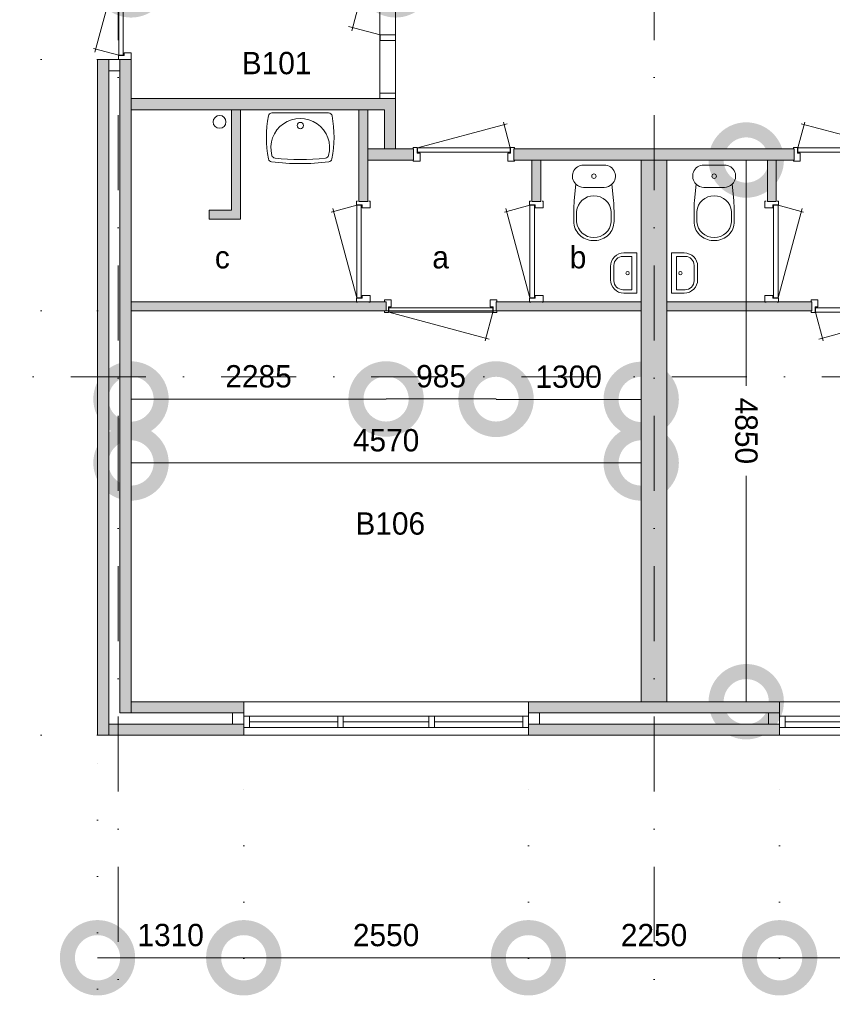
# Model space of a CAD drawing. Header units: millimetres. Extents: x -8493 to 75607, y -3060 to 56340.
# Tile 3 of 35: x -1432 to 5847, y 2275 to 11091. Entities that reach past the tile are written whole.
import ezdxf
from ezdxf.enums import TextEntityAlignment as Align

# ---------------------------------------------------------------- set-up
doc = ezdxf.new("R2010")
doc.units = ezdxf.units.MM
doc.header["$PDMODE"] = 3
doc.header["$PDSIZE"] = 1
doc.linetypes.add('DGN1', pattern=[504.6, 0, -504.6])
doc.linetypes.add('DGN4', pattern=[1345.6, 672.8, -336.4, 0, -336.4])
for name, color, linetype in [('16', 7, 'Continuous'), ('17', 7, 'Continuous'), ('30', 7, 'Continuous'), ('31', 7, 'Continuous'), ('32', 7, 'Continuous'), ('33', 7, 'Continuous'), ('40', 7, 'Continuous'), ('48', 7, 'Continuous'), ('56', 7, 'Continuous'), ('58', 7, 'Continuous'), ('62', 7, 'Continuous')]:
    doc.layers.add(name, color=color, linetype=linetype)
doc.styles.add('dgn003', font='dgn003.shx')
doc.styles.get("Standard").update_dxf_attribs({"font": 'arial.ttf'})
doc.dimstyles.get("Standard").update_dxf_attribs({"dimtxt": 0.18, "dimasz": 0.18, "dimexe": 0.18, "dimexo": 0.0625, "dimgap": 0.09, "dimtad": 0, "dimtih": 1, "dimtoh": 1, "dimdec": 4, "dimzin": 0, "dimdsep": 46, "dimtxsty": 'Standard', "dimcen": 0.09, "dimadec": 0, "dimazin": 0, "dimtfac": 1, "dimtdec": 4, "dimtofl": 0, "dimtmove": 0, "dimatfit": 3, "dimfxl": 1, "dimtolj": 1, "dimtzin": 0, "dimarcsym": 0})

# ---------------------------------------------------------------- blocks, each defined once
blk = doc.blocks.new('CLOS02')
at = {"layer": '40', "color": 7, "linetype": 'Continuous', "lineweight": 0}
for p, q in [((-92.5, -220), (92.5, -220)), ((-155, -527.8), (-155, -435.5)), ((155, -527.8), (155, -435.8)), ((-1.1, -670), (0.8, -670))]:
    blk.add_line(p, q, dxfattribs=at)
at = {"layer": '40', "color": 7, "linetype": 'Continuous', "lineweight": 0, "flags": 128}
for points in [[(-175.7, -338.3), (-162, -191.9), (-162, -191.9, -0.674333), (-92.5, -20), (-92.5, -20), (92.5, -20), (92.5, -20, -0.674333), (162, -191.9), (162, -191.9), (175.7, -338.3), (175.7, -338.3, -0.023285), (180, -431.3), (180, -431.3), (180, -525), (180, -525, -0.414214), (10, -695), (10, -695), (-10, -695), (-10, -695, -0.414214), (-180, -525), (-180, -525), (-180, -431.3), (-180, -431.3, -0.023285), (-175.7, -338.3)], [(-155, -436.6, -0.917514), (155, -436.6)], [(155, -527.8, -0.917521), (-155, -527.8)]]:
    blk.add_lwpolyline(points, format="xyb", dxfattribs=at)
at = {"layer": '40', "color": 7, "linetype": 'Continuous', "lineweight": 0}
blk.add_circle((0, -120), 20, dxfattribs=at)
for centre, start, end in [((-92.5, -120), 225.97272, 270), ((92.5, -120), 270, 314.02728)]:
    blk.add_arc(centre, 100, start, end, dxfattribs=at)
blk = doc.blocks.new('FT01')
at = {"layer": '40', "color": 7, "linetype": 'Continuous', "lineweight": 0}
for p, q in [((-135.1, 180), (-20, 180)), ((-20, 180), (-20, -180)), ((-64.6, 148.9), (-64.6, -148.9)), ((-64.6, -148.9), (-144, -148.9))]:
    blk.add_line(p, q, dxfattribs=at)
at = {"layer": '40', "color": 7, "linetype": 'Continuous', "lineweight": 0, "flags": 128}
for points in [[(-255.1, 60, -0.414214), (-135.1, 180)], [(-224, 68.9, -0.414214), (-144, 148.9)]]:
    blk.add_lwpolyline(points, format="xyb", dxfattribs=at)
for points in [[(-144, 148.9), (-64.6, 148.9)], [(-255.1, -60), (-255.1, 60)], [(-224, -68.9), (-224, 68.9)], [(-20, -180), (-135.1, -180)]]:
    blk.add_lwpolyline(points, dxfattribs=at)
at = {"layer": '40', "color": 7, "linetype": 'Continuous', "lineweight": 0}
blk.add_circle((-101.1, -0.9), 15.1, dxfattribs=at)
for centre, radius in [((-135.1, -60), 120), ((-144, -68.9), 80)]:
    blk.add_arc(centre, radius, 180, 270, dxfattribs=at)
blk = doc.blocks.new('WT01')
at = {"layer": '40', "color": 7, "linetype": 'Continuous', "lineweight": 0}
blk.add_line((-253.2, -20), (253.2, -20), dxfattribs=at)
blk.add_circle((0, -133.3), 28.1, dxfattribs=at)
for centre, radius, start, end in [((765.8, -236.5), 1068.4, 169.79831, 190.55139), ((-253.2, -53), 33, 90, 169.99733), ((0, -332.1), 263.1, 344.86666, 195.13334), ((253.2, -53), 33, 10.00267, 90), ((-765.8, -236.5), 1068.4, 349.44861, 10.20169), ((-252, -426.2), 33, 190.34551, 263.14249), ((-222.2, -392.2), 33, 195.13334, 263.95824), ((0, 1706.8), 2143.7, 263.95824, 276.04176), ((222.2, -392.2), 33, 276.04176, 344.86666), ((252, -426.2), 33, 276.85751, 349.65449), ((0, 1669.4), 2143.7, 263.14249, 276.85751)]:
    blk.add_arc(centre, radius, start, end, dxfattribs=at)
blk = doc.blocks.new('830R10')
at = {"layer": '33', "color": 1, "linetype": 'Continuous', "lineweight": 0}
for p, q in [((-108, -38), (-336.87, -99.32)), ((-108, -868), (-322.82, -66.28))]:
    blk.add_line(p, q, dxfattribs=at)
at = {"layer": '33', "color": 92, "linetype": 'Continuous', "lineweight": 13, "true_color": 0x00e100, "flags": 128}
for points in [[(-100, 0), (-111, 0), (-111, -35), (-61, -35), (-61, -60), (11, -60), (11, 0), (0, 0)], [(-100, -906), (-111, -906), (-111, -871), (-61, -871), (-61, -846), (11, -846), (11, -906), (0, -906)]]:
    blk.add_lwpolyline(points, dxfattribs=at)
at = {"layer": '33', "color": 2, "linetype": 'Continuous', "lineweight": 13, "true_color": 0xf0f000, "flags": 128}
blk.add_lwpolyline([(-108, -868), (-108, -38), (-68, -38), (-68, -868), (-108, -868)], dxfattribs=at)
blk = doc.blocks.new('830R101')
at = {"layer": '33', "color": 1, "linetype": 'Continuous', "lineweight": 0}
for p, q in [((-108, -38), (-336.87, -99.32)), ((-108, -868), (-322.82, -66.28))]:
    blk.add_line(p, q, dxfattribs=at)
at = {"layer": '33', "color": 92, "linetype": 'Continuous', "lineweight": 13, "true_color": 0x00e100, "flags": 128}
for points in [[(-100, 0), (-111, 0), (-111, -35), (-61, -35), (-61, -60), (11, -60), (11, 0), (0, 0)], [(-100, -906), (-111, -906), (-111, -871), (-61, -871), (-61, -846), (11, -846), (11, -906), (0, -906)]]:
    blk.add_lwpolyline(points, dxfattribs=at)
at = {"layer": '33', "color": 2, "linetype": 'Continuous', "lineweight": 13, "true_color": 0xf0f000, "flags": 128}
blk.add_lwpolyline([(-108, -868), (-108, -38), (-68, -38), (-68, -868), (-108, -868)], dxfattribs=at)
blk = doc.blocks.new('830R102')
at = {"layer": '33', "color": 1, "linetype": 'Continuous', "lineweight": 0}
for p, q in [((-868, 108), (-66.28, 322.82)), ((-38, 108), (-99.32, 336.87))]:
    blk.add_line(p, q, dxfattribs=at)
at = {"layer": '33', "color": 92, "linetype": 'Continuous', "lineweight": 13, "true_color": 0x00e100, "flags": 128}
for points in [[(-906, 100), (-906, 111), (-871, 111), (-871, 61), (-846, 61), (-846, -11), (-906, -11), (-906, 0)], [(0, 100), (0, 111), (-35, 111), (-35, 61), (-60, 61), (-60, -11), (0, -11), (0, 0)]]:
    blk.add_lwpolyline(points, dxfattribs=at)
at = {"layer": '33', "color": 2, "linetype": 'Continuous', "lineweight": 13, "true_color": 0xf0f000, "flags": 128}
blk.add_lwpolyline([(-868, 108), (-38, 108), (-38, 68), (-868, 68), (-868, 108)], dxfattribs=at)
blk = doc.blocks.new('930L09')
at = {"layer": '33', "color": 1, "linetype": 'Continuous', "lineweight": 0}
for p, q in [((38, -98), (936.31, -338.7)), ((968, -98), (899.56, -353.44))]:
    blk.add_line(p, q, dxfattribs=at)
at = {"layer": '33', "color": 92, "linetype": 'Continuous', "lineweight": 13, "true_color": 0x00e100, "flags": 128}
for points in [[(0, -90), (0, -101), (35, -101), (35, -51), (60, -51), (60, 11), (0, 11), (0, 0)], [(1006, -90), (1006, -101), (971, -101), (971, -51), (946, -51), (946, 11), (1006, 11), (1006, 0)]]:
    blk.add_lwpolyline(points, dxfattribs=at)
at = {"layer": '33', "color": 2, "linetype": 'Continuous', "lineweight": 13, "true_color": 0xf0f000, "flags": 128}
blk.add_lwpolyline([(968, -98), (38, -98), (38, -58), (968, -58), (968, -98)], dxfattribs=at)
blk = doc.blocks.new('930L091')
at = {"layer": '33', "color": 1, "linetype": 'Continuous', "lineweight": 0}
for p, q in [((-968, -98), (-899.56, -353.44)), ((-38, -98), (-936.31, -338.7))]:
    blk.add_line(p, q, dxfattribs=at)
at = {"layer": '33', "color": 92, "linetype": 'Continuous', "lineweight": 13, "true_color": 0x00e100, "flags": 128}
for points in [[(-1006, -90), (-1006, -101), (-971, -101), (-971, -51), (-946, -51), (-946, 11), (-1006, 11), (-1006, 0)], [(0, -90), (0, -101), (-35, -101), (-35, -51), (-60, -51), (-60, 11), (0, 11), (0, 0)]]:
    blk.add_lwpolyline(points, dxfattribs=at)
at = {"layer": '33', "color": 2, "linetype": 'Continuous', "lineweight": 13, "true_color": 0xf0f000, "flags": 128}
blk.add_lwpolyline([(-968, -98), (-38, -98), (-38, -58), (-968, -58), (-968, -98)], dxfattribs=at)
blk = doc.blocks.new('CLOS021')
at = {"layer": '40', "color": 7, "linetype": 'Continuous', "lineweight": 0}
for p, q in [((92.5, -220), (-92.5, -220)), ((-155, -527.8), (-155, -435.8)), ((155, -527.8), (155, -435.5)), ((1.1, -670), (-0.8, -670))]:
    blk.add_line(p, q, dxfattribs=at)
at = {"layer": '40', "color": 7, "linetype": 'Continuous', "lineweight": 0, "flags": 128}
for points in [[(175.7, -338.3), (162, -191.9), (162, -191.9, 0.674333), (92.5, -20), (92.5, -20), (-92.5, -20), (-92.5, -20, 0.674333), (-162, -191.9), (-162, -191.9), (-175.7, -338.3), (-175.7, -338.3, 0.023285), (-180, -431.3), (-180, -431.3), (-180, -525), (-180, -525, 0.414214), (-10, -695), (-10, -695), (10, -695), (10, -695, 0.414214), (180, -525), (180, -525), (180, -431.3), (180, -431.3, 0.023285), (175.7, -338.3)], [(-92.5, -220, -0.194504), (-162, -191.9)], [(162, -191.9, -0.194504), (92.5, -220)]]:
    blk.add_lwpolyline(points, format="xyb", dxfattribs=at)
at = {"layer": '40', "color": 7, "linetype": 'Continuous', "lineweight": 0}
blk.add_circle((0, -120), 20, dxfattribs=at)
for centre, start, end in [((0, -450), 4.92635, 175.07365), ((0, -514.4), 184.9259, 355.0741)]:
    blk.add_arc(centre, 155.6, start, end, dxfattribs=at)
blk = doc.blocks.new('FT011')
at = {"layer": '40', "color": 7, "linetype": 'Continuous', "lineweight": 0}
for p, q in [((135.1, 180), (20, 180)), ((20, 180), (20, -180)), ((64.6, 148.9), (64.6, -148.9)), ((64.6, -148.9), (144, -148.9))]:
    blk.add_line(p, q, dxfattribs=at)
at = {"layer": '40', "color": 7, "linetype": 'Continuous', "lineweight": 0, "flags": 128}
for points in [[(144, 148.9), (64.6, 148.9)], [(224, -68.9), (224, 68.9)], [(255.1, -60), (255.1, 60)], [(20, -180), (135.1, -180)]]:
    blk.add_lwpolyline(points, dxfattribs=at)
for points in [[(255.1, -60, -0.414214), (135.1, -180)], [(224, -68.9, -0.414214), (144, -148.9)]]:
    blk.add_lwpolyline(points, format="xyb", dxfattribs=at)
at = {"layer": '40', "color": 7, "linetype": 'Continuous', "lineweight": 0}
blk.add_circle((101.1, -0.9), 15.1, dxfattribs=at)
for centre, radius in [((135.1, 60), 120), ((144, 68.9), 80)]:
    blk.add_arc(centre, radius, 0, 90, dxfattribs=at)
blk = doc.blocks.new('830R104')
at = {"layer": '33', "color": 1, "linetype": 'Continuous', "lineweight": 0}
for p, q in [((108, -38), (336.87, -99.32)), ((108, -868), (322.82, -66.28))]:
    blk.add_line(p, q, dxfattribs=at)
at = {"layer": '33', "color": 92, "linetype": 'Continuous', "lineweight": 13, "true_color": 0x00e100, "flags": 128}
for points in [[(100, 0), (111, 0), (111, -35), (61, -35), (61, -60), (-11, -60), (-11, 0), (0, 0)], [(100, -906), (111, -906), (111, -871), (61, -871), (61, -846), (-11, -846), (-11, -906), (0, -906)]]:
    blk.add_lwpolyline(points, dxfattribs=at)
at = {"layer": '33', "color": 2, "linetype": 'Continuous', "lineweight": 13, "true_color": 0xf0f000, "flags": 128}
blk.add_lwpolyline([(108, -868), (108, -38), (68, -38), (68, -868), (108, -868)], dxfattribs=at)
blk = doc.blocks.new('830R105')
at = {"layer": '33', "color": 1, "linetype": 'Continuous', "lineweight": 0}
for p, q in [((38, 108), (99.32, 336.87)), ((868, 108), (66.28, 322.82))]:
    blk.add_line(p, q, dxfattribs=at)
at = {"layer": '33', "color": 92, "linetype": 'Continuous', "lineweight": 13, "true_color": 0x00e100, "flags": 128}
for points in [[(0, 100), (0, 111), (35, 111), (35, 61), (60, 61), (60, -11), (0, -11), (0, 0)], [(906, 100), (906, 111), (871, 111), (871, 61), (846, 61), (846, -11), (906, -11), (906, 0)]]:
    blk.add_lwpolyline(points, dxfattribs=at)
at = {"layer": '33', "color": 2, "linetype": 'Continuous', "lineweight": 13, "true_color": 0xf0f000, "flags": 128}
blk.add_lwpolyline([(868, 108), (38, 108), (38, 68), (868, 68), (868, 108)], dxfattribs=at)
blk = doc.blocks.new('830L091')
at = {"layer": '33', "color": 1, "linetype": 'Continuous', "lineweight": 0}
for p, q in [((-98, -38), (-312.82, -839.72)), ((-98, -868), (-323.91, -807.47))]:
    blk.add_line(p, q, dxfattribs=at)
at = {"layer": '33', "color": 92, "linetype": 'Continuous', "lineweight": 13, "true_color": 0x00e100, "flags": 128}
for points in [[(-90, 0), (-101, 0), (-101, -35), (-51, -35), (-51, -60), (11, -60), (11, 0), (0, 0)], [(-90, -906), (-101, -906), (-101, -871), (-51, -871), (-51, -846), (11, -846), (11, -906), (0, -906)]]:
    blk.add_lwpolyline(points, dxfattribs=at)
at = {"layer": '33', "color": 2, "linetype": 'Continuous', "lineweight": 13, "true_color": 0xf0f000, "flags": 128}
blk.add_lwpolyline([(-98, -38), (-98, -868), (-58, -868), (-58, -38), (-98, -38)], dxfattribs=at)
blk = doc.blocks.new('_DotSmall')
at = {"color": 0, "linetype": 'ByBlock', "const_width": 0.5}
blk.add_lwpolyline([(-0.0625, 0, 1), (0.0625, 0, 1)], format="xyb", close=True, dxfattribs=at)
blk = doc.blocks.new('*D2994')
at = {"layer": '58', "color": 3, "linetype": 'Continuous', "lineweight": 0, "transparency": 16777216}
blk.add_line((5374.8, 2691.7), (7924.8, 2691.7), dxfattribs=at)
at = {"layer": 'Defpoints', "color": 0, "linetype": 'Continuous', "transparency": 16777216}
for p in [(5374.8, 4684.5), (7924.8, 4684.5), (7924.8, 2691.7)]:
    blk.add_point(p, dxfattribs=at)
at = {"layer": '58', "color": 3, "linetype": 'Continuous', "lineweight": 0, "transparency": 16777216, "xscale": 1080, "yscale": 1080, "zscale": 1080, "rotation": 180}
blk.add_blockref('_DotSmall', (5374.8, 2691.7), dxfattribs=at)
at = {"layer": '58', "color": 3, "linetype": 'Continuous', "lineweight": 0, "transparency": 16777216, "xscale": 1080, "yscale": 1080, "zscale": 1080}
blk.add_blockref('_DotSmall', (7924.8, 2691.7), dxfattribs=at)
at = {"layer": '58', "color": 3, "linetype": 'Continuous', "lineweight": 0, "transparency": 16777216, "insert": (6649.8, 2893.8), "char_height": 200, "attachment_point": 5, "style": 'dgn003'}
blk.add_mtext('\\A1;2550', dxfattribs=at)
blk = doc.blocks.new('*D2995')
at = {"layer": '58', "color": 3, "linetype": 'Continuous', "lineweight": 0, "transparency": 16777216}
blk.add_line((3124.8, 2691.9), (5374.8, 2691.9), dxfattribs=at)
at = {"layer": 'Defpoints', "color": 0, "linetype": 'Continuous', "transparency": 16777216}
for p in [(3124.8, 4684.5), (5374.8, 4684.5), (5374.8, 2691.9)]:
    blk.add_point(p, dxfattribs=at)
at = {"layer": '58', "color": 3, "linetype": 'Continuous', "lineweight": 0, "transparency": 16777216, "xscale": 1080, "yscale": 1080, "zscale": 1080, "rotation": 180}
blk.add_blockref('_DotSmall', (3124.8, 2691.9), dxfattribs=at)
at = {"layer": '58', "color": 3, "linetype": 'Continuous', "lineweight": 0, "transparency": 16777216, "xscale": 1080, "yscale": 1080, "zscale": 1080}
blk.add_blockref('_DotSmall', (5374.8, 2691.9), dxfattribs=at)
at = {"layer": '58', "color": 3, "linetype": 'Continuous', "lineweight": 0, "transparency": 16777216, "insert": (4249.8, 2894), "char_height": 200, "attachment_point": 5, "style": 'dgn003'}
blk.add_mtext('\\A1;2250', dxfattribs=at)
blk = doc.blocks.new('*D2996')
at = {"layer": '58', "color": 3, "linetype": 'Continuous', "lineweight": 0, "transparency": 16777216}
blk.add_line((3124.8, 2691.9), (574.8, 2691.9), dxfattribs=at)
at = {"layer": 'Defpoints', "color": 0, "linetype": 'Continuous', "transparency": 16777216}
for p in [(574.8, 4684.5), (3124.8, 4684.5), (574.8, 2691.9)]:
    blk.add_point(p, dxfattribs=at)
at = {"layer": '58', "color": 3, "linetype": 'Continuous', "lineweight": 0, "transparency": 16777216, "xscale": 1080, "yscale": 1080, "zscale": 1080, "rotation": 180}
blk.add_blockref('_DotSmall', (574.8, 2691.9), dxfattribs=at)
at = {"layer": '58', "color": 3, "linetype": 'Continuous', "lineweight": 0, "transparency": 16777216, "xscale": 1080, "yscale": 1080, "zscale": 1080}
blk.add_blockref('_DotSmall', (3124.8, 2691.9), dxfattribs=at)
at = {"layer": '58', "color": 3, "linetype": 'Continuous', "lineweight": 0, "transparency": 16777216, "insert": (1849.8, 2894), "char_height": 200, "attachment_point": 5, "style": 'dgn003'}
blk.add_mtext('\\A1;2550', dxfattribs=at)
blk = doc.blocks.new('*D2997')
at = {"layer": '58', "color": 3, "linetype": 'Continuous', "lineweight": 0, "transparency": 16777216}
blk.add_line((-735.2, 2691.9), (574.8, 2691.9), dxfattribs=at)
at = {"layer": 'Defpoints', "color": 0, "linetype": 'Continuous', "transparency": 16777216}
for p in [(-735.2, 4684.5), (574.8, 4684.5), (574.8, 2691.9)]:
    blk.add_point(p, dxfattribs=at)
at = {"layer": '58', "color": 3, "linetype": 'Continuous', "lineweight": 0, "transparency": 16777216, "xscale": 1080, "yscale": 1080, "zscale": 1080, "rotation": 180}
blk.add_blockref('_DotSmall', (-735.2, 2691.9), dxfattribs=at)
at = {"layer": '58', "color": 3, "linetype": 'Continuous', "lineweight": 0, "transparency": 16777216, "xscale": 1080, "yscale": 1080, "zscale": 1080}
blk.add_blockref('_DotSmall', (574.8, 2691.9), dxfattribs=at)
at = {"layer": '58', "color": 3, "linetype": 'Continuous', "lineweight": 0, "transparency": 16777216, "insert": (-80.2, 2894.1), "char_height": 200, "attachment_point": 5, "style": 'dgn003'}
blk.add_mtext('\\A1;1310', dxfattribs=at)
blk = doc.blocks.new('*D2998')
at = {"layer": '58', "color": 3, "linetype": 'Continuous', "lineweight": 0, "transparency": 16777216}
blk.add_line((1849.8, 7694.6), (-435.2, 7694.6), dxfattribs=at)
at = {"layer": 'Defpoints', "color": 0, "linetype": 'Continuous', "transparency": 16777216}
for p in [(-435.2, 8484.5), (1849.8, 8484.5), (-435.2, 7694.6)]:
    blk.add_point(p, dxfattribs=at)
at = {"layer": '58', "color": 3, "linetype": 'Continuous', "lineweight": 0, "transparency": 16777216, "xscale": 1080, "yscale": 1080, "zscale": 1080, "rotation": 180}
blk.add_blockref('_DotSmall', (-435.2, 7694.6), dxfattribs=at)
at = {"layer": '58', "color": 3, "linetype": 'Continuous', "lineweight": 0, "transparency": 16777216, "xscale": 1080, "yscale": 1080, "zscale": 1080}
blk.add_blockref('_DotSmall', (1849.8, 7694.6), dxfattribs=at)
at = {"layer": '58', "color": 3, "linetype": 'Continuous', "lineweight": 0, "transparency": 16777216, "insert": (707.3, 7896.7), "char_height": 200, "attachment_point": 5, "style": 'dgn003'}
blk.add_mtext('\\A1;2285', dxfattribs=at)
blk = doc.blocks.new('*D2999')
at = {"layer": '58', "color": 3, "linetype": 'Continuous', "lineweight": 0, "transparency": 16777216}
blk.add_line((2834.8, 7695.6), (1849.8, 7695.6), dxfattribs=at)
at = {"layer": 'Defpoints', "color": 0, "linetype": 'Continuous', "transparency": 16777216}
for p in [(1849.8, 8484.5), (2834.8, 8484.5), (1849.8, 7695.6)]:
    blk.add_point(p, dxfattribs=at)
at = {"layer": '58', "color": 3, "linetype": 'Continuous', "lineweight": 0, "transparency": 16777216, "xscale": 1080, "yscale": 1080, "zscale": 1080, "rotation": 180}
blk.add_blockref('_DotSmall', (1849.8, 7695.6), dxfattribs=at)
at = {"layer": '58', "color": 3, "linetype": 'Continuous', "lineweight": 0, "transparency": 16777216, "xscale": 1080, "yscale": 1080, "zscale": 1080}
blk.add_blockref('_DotSmall', (2834.8, 7695.6), dxfattribs=at)
at = {"layer": '58', "color": 3, "linetype": 'Continuous', "lineweight": 0, "transparency": 16777216, "insert": (2342.3, 7897.7), "char_height": 200, "attachment_point": 5, "style": 'dgn003'}
blk.add_mtext('\\A1;985', dxfattribs=at)
blk = doc.blocks.new('*D3000')
at = {"layer": '58', "color": 3, "linetype": 'Continuous', "lineweight": 0, "transparency": 16777216}
blk.add_line((4134.8, 7691.2), (2834.8, 7691.2), dxfattribs=at)
at = {"layer": 'Defpoints', "color": 0, "linetype": 'Continuous', "transparency": 16777216}
for p in [(2834.8, 8484.5), (4134.8, 8484.5), (2834.8, 7691.2)]:
    blk.add_point(p, dxfattribs=at)
at = {"layer": '58', "color": 3, "linetype": 'Continuous', "lineweight": 0, "transparency": 16777216, "xscale": 1080, "yscale": 1080, "zscale": 1080, "rotation": 180}
blk.add_blockref('_DotSmall', (2834.8, 7691.2), dxfattribs=at)
at = {"layer": '58', "color": 3, "linetype": 'Continuous', "lineweight": 0, "transparency": 16777216, "xscale": 1080, "yscale": 1080, "zscale": 1080}
blk.add_blockref('_DotSmall', (4134.8, 7691.2), dxfattribs=at)
at = {"layer": '58', "color": 3, "linetype": 'Continuous', "lineweight": 0, "transparency": 16777216, "insert": (3484.8, 7893.4), "char_height": 200, "attachment_point": 5, "style": 'dgn003'}
blk.add_mtext('\\A1;1300', dxfattribs=at)
blk = doc.blocks.new('*D3001')
at = {"layer": '58', "color": 3, "linetype": 'Continuous', "lineweight": 0, "transparency": 16777216}
for p, q in [((5075.8, 9834.5), (5075.8, 7811.8)), ((5075.8, 4984.5), (5075.8, 7007.2))]:
    blk.add_line(p, q, dxfattribs=at)
at = {"layer": 'Defpoints', "color": 0, "linetype": 'Continuous', "transparency": 16777216}
for p in [(4134.8, 9834.5), (5075.8, 9834.5), (4134.8, 4984.5)]:
    blk.add_point(p, dxfattribs=at)
at = {"layer": '58', "color": 3, "linetype": 'Continuous', "lineweight": 0, "transparency": 16777216, "xscale": 1080, "yscale": 1080, "zscale": 1080}
for p, rotation in [((5075.8, 9834.5), 90), ((5075.8, 4984.5), 270)]:
    blk.add_blockref('_DotSmall', p, dxfattribs=dict(at, rotation=rotation))
at = {"layer": '58', "color": 3, "linetype": 'Continuous', "lineweight": 0, "transparency": 16777216, "insert": (5075.8, 7409.5), "char_height": 200, "attachment_point": 5, "rotation": 270, "style": 'dgn003'}
blk.add_mtext('\\A1;4850', dxfattribs=at)
blk = doc.blocks.new('*D3002')
at = {"layer": '58', "color": 3, "linetype": 'Continuous', "lineweight": 0, "transparency": 16777216}
for p, q in [((-3935.24, 10734.49), (-3935.24, 8108.330382)), ((-3935.24, 4684.49), (-3935.24, 7310.649618))]:
    blk.add_line(p, q, dxfattribs=at)
at = {"layer": 'Defpoints', "color": 0, "linetype": 'Continuous', "transparency": 16777216}
for p in [(-525.86, 10734.49), (-3935.24, 4684.49), (-525.86, 4684.49)]:
    blk.add_point(p, dxfattribs=at)
at = {"layer": '58', "color": 3, "linetype": 'Continuous', "lineweight": 0, "transparency": 16777216, "xscale": 1080, "yscale": 1080, "zscale": 1080}
for p, rotation in [((-3935.24, 10734.49), 90), ((-3935.24, 4684.49), 270)]:
    blk.add_blockref('_DotSmall', p, dxfattribs=dict(at, rotation=rotation))
at = {"layer": '58', "color": 3, "linetype": 'Continuous', "lineweight": 0, "transparency": 16777216, "insert": (-3935.24, 7709.49), "char_height": 200, "attachment_point": 5, "rotation": 90, "style": 'dgn003'}
blk.add_mtext('\\A1;6050', dxfattribs=at)
blk = doc.blocks.new('*D2929')
at = {"layer": '58', "color": 3, "linetype": 'Continuous', "lineweight": 0, "transparency": 16777216}
blk.add_line((1934.8, 11447.5), (-435.2, 11447.5), dxfattribs=at)
at = {"layer": 'Defpoints', "color": 0, "linetype": 'Continuous', "transparency": 16777216}
for p in [(-435.2, 11447.5), (-435.2, 10762.7), (1934.8, 10762.7)]:
    blk.add_point(p, dxfattribs=at)
at = {"layer": '58', "color": 3, "linetype": 'Continuous', "lineweight": 0, "transparency": 16777216, "xscale": 1080, "yscale": 1080, "zscale": 1080, "rotation": 180}
blk.add_blockref('_DotSmall', (-435.2, 11447.5), dxfattribs=at)
at = {"layer": '58', "color": 3, "linetype": 'Continuous', "lineweight": 0, "transparency": 16777216, "xscale": 1080, "yscale": 1080, "zscale": 1080}
blk.add_blockref('_DotSmall', (1934.8, 11447.5), dxfattribs=at)
at = {"layer": '58', "color": 3, "linetype": 'Continuous', "lineweight": 0, "transparency": 16777216, "insert": (749.8, 11649.6), "char_height": 200, "attachment_point": 5, "style": 'dgn003'}
blk.add_mtext('\\A1;2370', dxfattribs=at)
blk = doc.blocks.new('*D2908')
at = {"layer": '58', "color": 3, "linetype": 'Continuous', "lineweight": 0, "transparency": 16777216}
blk.add_line((38034.8, 1401.1), (-735.2, 1401.1), dxfattribs=at)
at = {"layer": 'Defpoints', "color": 0, "linetype": 'Continuous', "transparency": 16777216}
for p in [(-735.2, 2816.1), (38034.8, 2816.1), (-735.2, 1401.1)]:
    blk.add_point(p, dxfattribs=at)
at = {"layer": '58', "color": 3, "linetype": 'Continuous', "lineweight": 0, "transparency": 16777216, "xscale": 1080, "yscale": 1080, "zscale": 1080, "rotation": 180}
blk.add_blockref('_DotSmall', (-735.2, 1401.1), dxfattribs=at)
at = {"layer": '58', "color": 3, "linetype": 'Continuous', "lineweight": 0, "transparency": 16777216, "xscale": 1080, "yscale": 1080, "zscale": 1080}
blk.add_blockref('_DotSmall', (38034.8, 1401.1), dxfattribs=at)
at = {"layer": '58', "color": 3, "linetype": 'Continuous', "lineweight": 0, "transparency": 16777216, "insert": (18649.8, 1603.2), "char_height": 200, "attachment_point": 5, "style": 'dgn003'}
blk.add_mtext('\\A1;38770', dxfattribs=at)
blk = doc.blocks.new('*D2909')
at = {"layer": '58', "color": 3, "linetype": 'Continuous', "lineweight": 0, "transparency": 16777216}
blk.add_line((-1935.2, 1401.1), (-735.2, 1401.1), dxfattribs=at)
at = {"layer": 'Defpoints', "color": 0, "linetype": 'Continuous', "transparency": 16777216}
for p in [(-1935.2, 11349.7), (-735.2, 11349.7), (-735.2, 1401.1)]:
    blk.add_point(p, dxfattribs=at)
at = {"layer": '58', "color": 3, "linetype": 'Continuous', "lineweight": 0, "transparency": 16777216, "xscale": 1080, "yscale": 1080, "zscale": 1080, "rotation": 180}
blk.add_blockref('_DotSmall', (-1935.2, 1401.1), dxfattribs=at)
at = {"layer": '58', "color": 3, "linetype": 'Continuous', "lineweight": 0, "transparency": 16777216, "xscale": 1080, "yscale": 1080, "zscale": 1080}
blk.add_blockref('_DotSmall', (-735.2, 1401.1), dxfattribs=at)
at = {"layer": '58', "color": 3, "linetype": 'Continuous', "lineweight": 0, "transparency": 16777216, "insert": (-1335.2, 1603.2), "char_height": 200, "attachment_point": 5, "style": 'dgn003'}
blk.add_mtext('\\A1;1200', dxfattribs=at)
blk = doc.blocks.new('*D2912')
at = {"layer": '58', "color": 3, "linetype": 'Continuous', "lineweight": 0, "transparency": 16777216}
blk.add_line((4134.8, 7122.2), (-435.2, 7122.2), dxfattribs=at)
at = {"layer": 'Defpoints', "color": 0, "linetype": 'Continuous', "transparency": 16777216}
for p in [(-435.2, 7122.2), (-435.2, 5994.6), (4134.8, 5994.6)]:
    blk.add_point(p, dxfattribs=at)
at = {"layer": '58', "color": 3, "linetype": 'Continuous', "lineweight": 0, "transparency": 16777216, "xscale": 1080, "yscale": 1080, "zscale": 1080, "rotation": 180}
blk.add_blockref('_DotSmall', (-435.2, 7122.2), dxfattribs=at)
at = {"layer": '58', "color": 3, "linetype": 'Continuous', "lineweight": 0, "transparency": 16777216, "xscale": 1080, "yscale": 1080, "zscale": 1080}
blk.add_blockref('_DotSmall', (4134.8, 7122.2), dxfattribs=at)
at = {"layer": '58', "color": 3, "linetype": 'Continuous', "lineweight": 0, "transparency": 16777216, "insert": (1849.8, 7324.3), "char_height": 200, "attachment_point": 5, "style": 'dgn003'}
blk.add_mtext('\\A1;4570', dxfattribs=at)
blk = doc.blocks.new('*D2913')
at = {"layer": '58', "color": 3, "linetype": 'Continuous', "lineweight": 0, "transparency": 16777216}
for p, q in [((-635.2, 1858.9), (-1715.2, 1858.9)), ((-635.2, 1858.9), (-535.2, 1858.9)), ((-535.2, 1858.9), (544.8, 1858.9))]:
    blk.add_line(p, q, dxfattribs=at)
at = {"layer": 'Defpoints', "color": 0, "linetype": 'Continuous', "transparency": 16777216}
for p in [(-635.2, 4684.5), (-535.2, 4684.5), (-535.2, 1858.9)]:
    blk.add_point(p, dxfattribs=at)
at = {"layer": '58', "color": 3, "linetype": 'Continuous', "lineweight": 0, "transparency": 16777216, "xscale": 1080, "yscale": 1080, "zscale": 1080}
blk.add_blockref('_DotSmall', (-635.2, 1858.9), dxfattribs=at)
at = {"layer": '58', "color": 3, "linetype": 'Continuous', "lineweight": 0, "transparency": 16777216, "xscale": 1080, "yscale": 1080, "zscale": 1080, "rotation": 180}
blk.add_blockref('_DotSmall', (-535.2, 1858.9), dxfattribs=at)
at = {"layer": '58', "color": 3, "linetype": 'Continuous', "lineweight": 0, "transparency": 16777216, "insert": (-585.2, 2061), "char_height": 200, "attachment_point": 5, "style": 'dgn003'}
blk.add_mtext('\\A1;100', dxfattribs=at)
blk = doc.blocks.new('*D2915')
at = {"layer": '58', "color": 3, "linetype": 'Continuous', "lineweight": 0, "transparency": 16777216}
for p, q in [((4134.8, 1858.9), (3054.8, 1858.9)), ((4364.8, 1858.9), (4134.8, 1858.9)), ((4364.8, 1858.9), (5444.8, 1858.9))]:
    blk.add_line(p, q, dxfattribs=at)
at = {"layer": 'Defpoints', "color": 0, "linetype": 'Continuous', "transparency": 16777216}
for p in [(4134.8, 4984.5), (4364.8, 4984.5), (4134.8, 1858.9)]:
    blk.add_point(p, dxfattribs=at)
at = {"layer": '58', "color": 3, "linetype": 'Continuous', "lineweight": 0, "transparency": 16777216, "xscale": 1080, "yscale": 1080, "zscale": 1080}
blk.add_blockref('_DotSmall', (4134.8, 1858.9), dxfattribs=at)
at = {"layer": '58', "color": 3, "linetype": 'Continuous', "lineweight": 0, "transparency": 16777216, "xscale": 1080, "yscale": 1080, "zscale": 1080, "rotation": 180}
blk.add_blockref('_DotSmall', (4364.8, 1858.9), dxfattribs=at)
at = {"layer": '58', "color": 3, "linetype": 'Continuous', "lineweight": 0, "transparency": 16777216, "insert": (4249.8, 2061.1), "char_height": 200, "attachment_point": 5, "style": 'dgn003'}
blk.add_mtext('\\A1;230', dxfattribs=at)

msp = doc.modelspace()

# ---------------------------------------------------------------- hatches: boundary and pattern name
at = {"layer": '62'}
for color, points in [(7, [(-735.24, 10734.49), (-635.24, 10734.49), (-635.24, 4684.49), (-735.24, 4684.49)]), (9, [(-535.24, 4884.49), (-435.24, 4884.49), (-435.24, 10734.49), (-535.24, 10734.49)]), (7, [(-435.24, 10384.49), (-435.24, 10284.49), (1834.76, 10284.49), (1834.76, 9934.49), (1934.76, 9934.49), (1934.76, 10384.49)]), (9, [(264.76, 9384.49), (264.76, 9304.49), (544.76, 9304.49), (544.76, 10284.49), (464.76, 10284.49), (464.76, 9384.49)]), (9, [(1604.76, 9464.49), (1684.76, 9464.49), (1684.76, 10284.49), (1604.76, 10284.49)]), (7, [(1684.76, 9834.49), (2094.76, 9834.49), (2094.76, 9934.49), (1684.76, 9934.49)]), (7, [(2994.76, 9834.49), (4249.76, 9834.49), (4249.76, 9934.49), (2994.76, 9934.49)]), (7, [(5504.76, 9834.49), (4249.76, 9834.49), (4249.76, 9934.49), (5504.76, 9934.49)]), (9, [(3154.76, 9464.49), (3234.76, 9464.49), (3234.76, 9834.49), (3154.76, 9834.49)]), (9, [(4134.76, 9834.49), (4364.76, 9834.49), (4364.76, 4984.49), (4134.76, 4984.49)]), (9, [(5344.76, 9464.49), (5264.76, 9464.49), (5264.76, 9834.49), (5344.76, 9834.49)]), (9, [(-435.24, 8564.49), (1849.76, 8564.49), (1849.76, 8484.49), (-435.24, 8484.49)]), (9, [(2834.76, 8564.49), (4134.76, 8564.49), (4134.76, 8484.49), (2834.76, 8484.49)]), (9, [(5664.76, 8564.49), (4364.76, 8564.49), (4364.76, 8484.49), (5664.76, 8484.49)]), (9, [(574.76, 4884.49), (-435.24, 4884.49), (-435.24, 4984.49), (574.76, 4984.49)]), (9, [(3124.76, 4984.49), (5374.76, 4984.49), (5374.76, 4884.49), (3124.76, 4884.49)]), (7, [(-635.24, 4784.49), (574.76, 4784.49), (574.76, 4684.49), (-635.24, 4684.49)]), (7, [(3124.76, 4784.49), (5374.76, 4784.49), (5374.76, 4684.49), (3124.76, 4684.49)])]:
    msp.add_hatch(color=color, dxfattribs=at).paths.add_polyline_path(points)

# ---------------------------------------------------------------- linework, layer by layer
at = {"layer": '16', "color": 92, "linetype": 'Continuous', "lineweight": 0, "true_color": 0x00e100}
for p, q in [((-435.24, 10734.49), (-735.24, 10734.49)), ((574.76, 4984.49), (-435.24, 4984.49)), ((574.76, 4684.49), (-735.24, 4684.49))]:
    msp.add_line(p, q, dxfattribs=at)
at = {"layer": '16', "color": 92, "linetype": 'Continuous', "lineweight": 0, "true_color": 0x00e100, "flags": 128}
for points in [[(-735.24, 4684.49), (-735.24, 10734.49)], [(-435.24, 4984.49), (-435.24, 10734.49)], [(-635.24, 10634.49), (-535.24, 10634.49), (-535.24, 4884.49), (474.76, 4884.49), (474.76, 4784.49), (-635.24, 4784.49), (-635.24, 10634.49)], [(-435.24, 10384.49), (1934.76, 10384.49), (1934.76, 9934.49), (1834.76, 9934.49), (1834.76, 10284.49), (-435.24, 10284.49), (-435.24, 10384.49)], [(464.76, 10284.49), (464.76, 9384.49), (264.76, 9384.49), (264.76, 9304.49), (544.76, 9304.49), (544.76, 10284.49), (464.76, 10284.49)], [(1604.76, 10284.49), (1684.76, 10284.49), (1684.76, 9464.49), (1604.76, 9464.49), (1604.76, 10284.49)], [(1684.76, 9934.49), (2094.76, 9934.49), (2094.76, 9834.49), (1684.76, 9834.49), (1684.76, 9934.49)], [(2994.76, 9934.49), (4249.76, 9934.49), (4249.76, 9834.49), (2994.76, 9834.49), (2994.76, 9934.49)], [(5504.76, 9934.49), (4249.76, 9934.49), (4249.76, 9834.49), (5504.76, 9834.49), (5504.76, 9934.49)], [(3154.76, 9834.49), (3234.76, 9834.49), (3234.76, 9464.49), (3154.76, 9464.49), (3154.76, 9834.49)], [(5344.76, 9834.49), (5264.76, 9834.49), (5264.76, 9464.49), (5344.76, 9464.49), (5344.76, 9834.49)], [(1849.76, 8564.49), (-435.24, 8564.49), (-435.24, 8484.49), (1849.76, 8484.49), (1849.76, 8564.49)], [(4134.76, 8564.49), (2834.76, 8564.49), (2834.76, 8484.49), (4134.76, 8484.49), (4134.76, 8564.49)], [(4364.76, 8564.49), (5664.76, 8564.49), (5664.76, 8484.49), (4364.76, 8484.49), (4364.76, 8564.49)], [(574.76, 4984.49), (574.76, 4984.49), (574.76, 4684.49), (574.76, 4684.49), (574.76, 4984.49)], [(3124.76, 4984.49), (5374.76, 4984.49), (5374.76, 4684.49), (3124.76, 4684.49), (3124.76, 4984.49)], [(3224.76, 4884.49), (5274.76, 4884.49), (5274.76, 4784.49), (3224.76, 4784.49), (3224.76, 4884.49)]]:
    msp.add_lwpolyline(points, dxfattribs=at)
at = {"layer": '17', "color": 92, "linetype": 'Continuous', "lineweight": 0, "true_color": 0x00e100, "flags": 128}
msp.add_lwpolyline([(4364.76, 9834.49), (4134.76, 9834.49), (4134.76, 4984.49), (4364.76, 4984.49), (4364.76, 9834.49)], dxfattribs=at)
at = {"layer": '30', "color": 3, "linetype": 'Continuous', "lineweight": 0}
for p, q in [((574.76, 4984.49), (3124.76, 4984.49)), ((7924.76, 4984.49), (5374.76, 4984.49)), ((5274.76, 4884.49), (5274.76, 4784.49)), ((574.76, 4684.49), (3124.76, 4684.49)), ((7924.76, 4684.49), (5374.76, 4684.49))]:
    msp.add_line(p, q, dxfattribs=at)
at = {"layer": '31', "color": 3, "linetype": 'Continuous', "lineweight": 0}
for p, q in [((1794.76, 10384.49), (1794.76, 11984.49)), ((1934.76, 10384.49), (1934.76, 11984.49))]:
    msp.add_line(p, q, dxfattribs=at)
at = {"layer": '32', "color": 3, "linetype": 'Continuous', "lineweight": 0}
for p, q in [((3074.76, 4854.49), (624.76, 4854.49)), ((624.76, 4854.49), (624.76, 4754.49)), ((5424.76, 4854.49), (7874.76, 4854.49)), ((624.76, 4804.49), (1416.43, 4804.49)), ((1466.43, 4804.49), (2233.1, 4804.49)), ((2283.1, 4804.49), (3074.76, 4804.49)), ((6216.42, 4804.49), (5424.76, 4804.49)), ((624.76, 4754.49), (3124.76, 4754.49)), ((7874.76, 4754.49), (5374.76, 4754.49))]:
    msp.add_line(p, q, dxfattribs=at)
at = {"layer": '32', "color": 3, "linetype": 'Continuous', "lineweight": 0, "flags": 128}
for points in [[(1795.76, 10904.49), (1795.76, 10954.49), (1934.76, 10954.49), (1934.76, 10904.49), (1795.76, 10904.49)], [(1794.76, 10384.49), (1794.76, 10434.49), (1933.76, 10434.49), (1933.76, 10384.49), (1794.76, 10384.49)], [(574.76, 4754.49), (624.76, 4754.49), (624.76, 4854.49), (574.76, 4854.49), (574.76, 4754.49)], [(1416.43, 4754.49), (1466.43, 4754.49), (1466.43, 4854.49), (1416.43, 4854.49), (1416.43, 4754.49)], [(2233.1, 4754.49), (2283.1, 4754.49), (2283.1, 4854.49), (2233.1, 4854.49), (2233.1, 4754.49)], [(3074.76, 4754.49), (3124.76, 4754.49), (3124.76, 4854.49), (3074.76, 4854.49), (3074.76, 4754.49)], [(5424.76, 4754.49), (5374.76, 4754.49), (5374.76, 4854.49), (5424.76, 4854.49), (5424.76, 4754.49)]]:
    msp.add_lwpolyline(points, dxfattribs=at)
at = {"layer": '33', "color": 1, "linetype": 'Continuous', "lineweight": 0}
for p, q in [((1795.76, 11934.49), (1542.83, 10990.55)), ((1795.76, 10954.49), (1512.43, 11030.41))]:
    msp.add_line(p, q, dxfattribs=at)
at = {"layer": '40', "color": 3, "linetype": 'Continuous', "lineweight": 0}
msp.add_circle((358, 10175.89), 57.46, dxfattribs=at)
at = {"layer": '56', "color": 3, "linetype": 'DGN4', "lineweight": 0}
for p, q in [((-550.24, 55989.76), (-550.24, 547.85)), ((4249.76, 55989.76), (4249.76, 547.85)), ((52180.43, 7892.77), (-3616.95, 7892.77))]:
    msp.add_line(p, q, dxfattribs=at)
at = {"layer": '58', "color": 3, "linetype": 'DGN1', "lineweight": 0}
for p, q in [((-735.24, 10734.49), (-3935.24, 10734.49)), ((-735.24, 8484.49), (-3935.24, 8484.49)), ((-735.24, 4684.49), (-3935.24, 4684.49)), ((-735.24, 1401.06), (-735.24, 4684.49)), ((574.76, 2684.49), (574.76, 4684.49)), ((3124.76, 2684.49), (3124.76, 4684.49)), ((5374.76, 2684.49), (5374.76, 4684.49))]:
    msp.add_line(p, q, dxfattribs=at)
at = {"layer": '58', "color": 3, "linetype": 'Continuous', "lineweight": 0}
msp.add_line((1849.76, 8484.49), (2834.76, 8484.49), dxfattribs=at)
at = {"layer": '62', "color": 7, "linetype": 'Continuous', "lineweight": 0, "flags": 128}
for points in [[(-735.24, 10734.49), (-635.24, 10734.49), (-635.24, 4684.49), (-735.24, 4684.49), (-735.24, 10734.49)], [(-435.24, 10384.49), (-435.24, 10284.49), (1834.76, 10284.49), (1834.76, 9934.49), (1934.76, 9934.49), (1934.76, 10384.49), (-435.24, 10384.49)], [(1684.76, 9834.49), (2094.76, 9834.49), (2094.76, 9934.49), (1684.76, 9934.49), (1684.76, 9834.49)], [(2994.76, 9834.49), (4249.76, 9834.49), (4249.76, 9934.49), (2994.76, 9934.49), (2994.76, 9834.49)], [(5504.76, 9834.49), (4249.76, 9834.49), (4249.76, 9934.49), (5504.76, 9934.49), (5504.76, 9834.49)], [(-635.24, 4784.49), (574.76, 4784.49), (574.76, 4684.49), (-635.24, 4684.49), (-635.24, 4784.49)], [(3124.76, 4784.49), (5374.76, 4784.49), (5374.76, 4684.49), (3124.76, 4684.49), (3124.76, 4784.49)]]:
    msp.add_lwpolyline(points, dxfattribs=at)
at = {"layer": '62', "color": 9, "linetype": 'Continuous', "lineweight": 0, "flags": 128}
for points in [[(-535.24, 4884.49), (-435.24, 4884.49), (-435.24, 10734.49), (-535.24, 10734.49), (-535.24, 4884.49)], [(264.76, 9384.49), (264.76, 9304.49), (544.76, 9304.49), (544.76, 10284.49), (464.76, 10284.49), (464.76, 9384.49), (264.76, 9384.49)], [(1604.76, 9464.49), (1684.76, 9464.49), (1684.76, 10284.49), (1604.76, 10284.49), (1604.76, 9464.49)], [(3154.76, 9464.49), (3234.76, 9464.49), (3234.76, 9834.49), (3154.76, 9834.49), (3154.76, 9464.49)], [(4134.76, 9834.49), (4364.76, 9834.49), (4364.76, 4984.49), (4134.76, 4984.49), (4134.76, 9834.49)], [(5344.76, 9464.49), (5264.76, 9464.49), (5264.76, 9834.49), (5344.76, 9834.49), (5344.76, 9464.49)], [(-435.24, 8564.49), (1849.76, 8564.49), (1849.76, 8484.49), (-435.24, 8484.49), (-435.24, 8564.49)], [(2834.76, 8564.49), (4134.76, 8564.49), (4134.76, 8484.49), (2834.76, 8484.49), (2834.76, 8564.49)], [(5664.76, 8564.49), (4364.76, 8564.49), (4364.76, 8484.49), (5664.76, 8484.49), (5664.76, 8564.49)], [(574.76, 4884.49), (-435.24, 4884.49), (-435.24, 4984.49), (574.76, 4984.49), (574.76, 4884.49)], [(3124.76, 4984.49), (5374.76, 4984.49), (5374.76, 4884.49), (3124.76, 4884.49), (3124.76, 4984.49)]]:
    msp.add_lwpolyline(points, dxfattribs=at)

# ---------------------------------------------------------------- block references
at = {"color": 7, "linetype": 'Continuous', "lineweight": 0}
for name, p in [('830L091', (-446.24, 11640.49)), ('WT01', (1080.62, 10276.63)), ('830R102', (2999.47, 9836.39)), ('830R105', (5500.05, 9836.39)), ('CLOS02', (3711.25, 9809.59)), ('CLOS021', (4788.27, 9809.59)), ('830R10', (1694.94, 9467.57)), ('830R101', (3246.36, 9467.58)), ('830R104', (5253.16, 9467.58)), ('FT01', (4114.33, 8822.45)), ('FT011', (4385.19, 8822.45)), ('930L09', (1836.53, 8570.46)), ('930L091', (6662.99, 8570.46))]:
    msp.add_blockref(name, p, dxfattribs=at)

# ---------------------------------------------------------------- texts
at = {"layer": '48', "color": 7, "linetype": 'Continuous', "lineweight": 0, "style": 'dgn003'}
for s, p in [('B101', (868.9, 10702.67)), ('b', (3569.29, 8964.22)), ('c', (382.87, 8964.22)), ('a', (2337.44, 8964.22)), ('B106', (1887.08, 6580.28))]:
    msp.add_text(s, height=200, dxfattribs=at).set_placement(p, align=Align.MIDDLE_CENTER)

# ---------------------------------------------------------------- dimensions: what is measured, and where the dimension line sits
at = {"layer": '58', "color": 3, "linetype": 'Continuous', "lineweight": 0}
for base, p1, p2, picture, middle in [((-435.24, 11447.45), (1934.76, 10762.67), (-435.24, 10762.67), '*D2929', (749.76, 11649.63)), ((-735.24, 1401.06), (-1935.24, 11349.7), (-735.24, 11349.7), '*D2909', (-1335.24, 1603.17)), ((-435.24, 7694.55), (1849.76, 8484.49), (-435.24, 8484.49), '*D2998', (707.26, 7896.66)), ((1849.76, 7695.56), (2834.76, 8484.49), (1849.76, 8484.49), '*D2999', (2342.26, 7897.67)), ((2834.76, 7691.19), (4134.76, 8484.49), (2834.76, 8484.49), '*D3000', (3484.76, 7893.37)), ((-435.24, 7122.22), (4134.76, 5994.64), (-435.24, 5994.64), '*D2912', (1849.76, 7324.33)), ((4134.76, 1858.9), (4364.76, 4984.49), (4134.76, 4984.49), '*D2915', (4249.76, 2061.08)), ((-535.24, 1858.9), (-635.24, 4684.49), (-535.24, 4684.49), '*D2913', (-585.24, 2061.01)), ((574.76, 2691.95), (-735.24, 4684.49), (574.76, 4684.49), '*D2997', (-80.24, 2894.13)), ((574.76, 2691.87), (3124.76, 4684.49), (574.76, 4684.49), '*D2996', (1849.76, 2893.98)), ((5374.76, 2691.87), (3124.76, 4684.49), (5374.76, 4684.49), '*D2995', (4249.76, 2893.98)), ((7924.76, 2691.66), (5374.76, 4684.49), (7924.76, 4684.49), '*D2994', (6649.76, 2893.77)), ((-735.24, 1401.06), (38034.76, 2816.12), (-735.24, 2816.12), '*D2908', (18649.76, 1603.24))]:
    dim = msp.add_linear_dim(base=base, p1=p1, p2=p2, dimstyle='Standard', override={"dimscale": 1, "dimtxt": 200, "dimasz": 1080, "dimexe": 0, "dimexo": 0, "dimgap": 100, "dimtad": 1, "dimjust": 0, "dimtih": 0, "dimtoh": 0, "dimdec": 0, "dimlfac": 1, "dimzin": 11, "dimdsep": 46, "dimlunit": 2, "dimpost": '<>', "dimtxsty": 'dgn003', "dimblk1": 'DotSmall', "dimblk2": 'DotSmall', "dimsah": 1, "dimcen": 0, "dimse1": 1, "dimse2": 1, "dimclrd": 3, "dimclre": 3, "dimclrt": 3, "dimtol": 0, "dimtix": 1, "dimtofl": 1, "dimatfit": 3, "dimfrac": 1, "dimtolj": 1, "dimlwd": 0, "dimlwe": 0}, dxfattribs=at)
    dim.commit()
    dim.dimension.update_dxf_attribs({"geometry": picture, "text_midpoint": middle})
for base, p1, p2, angle, picture, middle, turn in [((-3935.24, 4684.49), (-525.86, 10734.49), (-525.86, 4684.49), 90, '*D3002', (-3935.24, 7709.49), 90), ((5075.79, 9834.49), (4134.76, 4984.49), (4134.76, 9834.49), 270, '*D3001', (5075.79, 7409.49), 270)]:
    dim = msp.add_linear_dim(base=base, p1=p1, p2=p2, angle=angle, dimstyle='Standard', override={"dimscale": 1, "dimtxt": 200, "dimasz": 1080, "dimexe": 0, "dimexo": 0, "dimgap": 100, "dimtad": 1, "dimjust": 0, "dimtih": 0, "dimtoh": 0, "dimdec": 0, "dimlfac": 1, "dimzin": 11, "dimdsep": 46, "dimlunit": 2, "dimpost": '<>', "dimtxsty": 'dgn003', "dimblk1": 'DotSmall', "dimblk2": 'DotSmall', "dimsah": 1, "dimcen": 0, "dimse1": 1, "dimse2": 1, "dimclrd": 3, "dimclre": 3, "dimclrt": 3, "dimtol": 0, "dimtix": 1, "dimtofl": 1, "dimatfit": 3, "dimfrac": 1, "dimtolj": 1, "dimlwd": 0, "dimlwe": 0}, dxfattribs=at)
    dim.commit()
    dim.dimension.update_dxf_attribs({"geometry": picture, "text_midpoint": middle, "text_rotation": turn})

doc.saveas('drawing.dxf')
